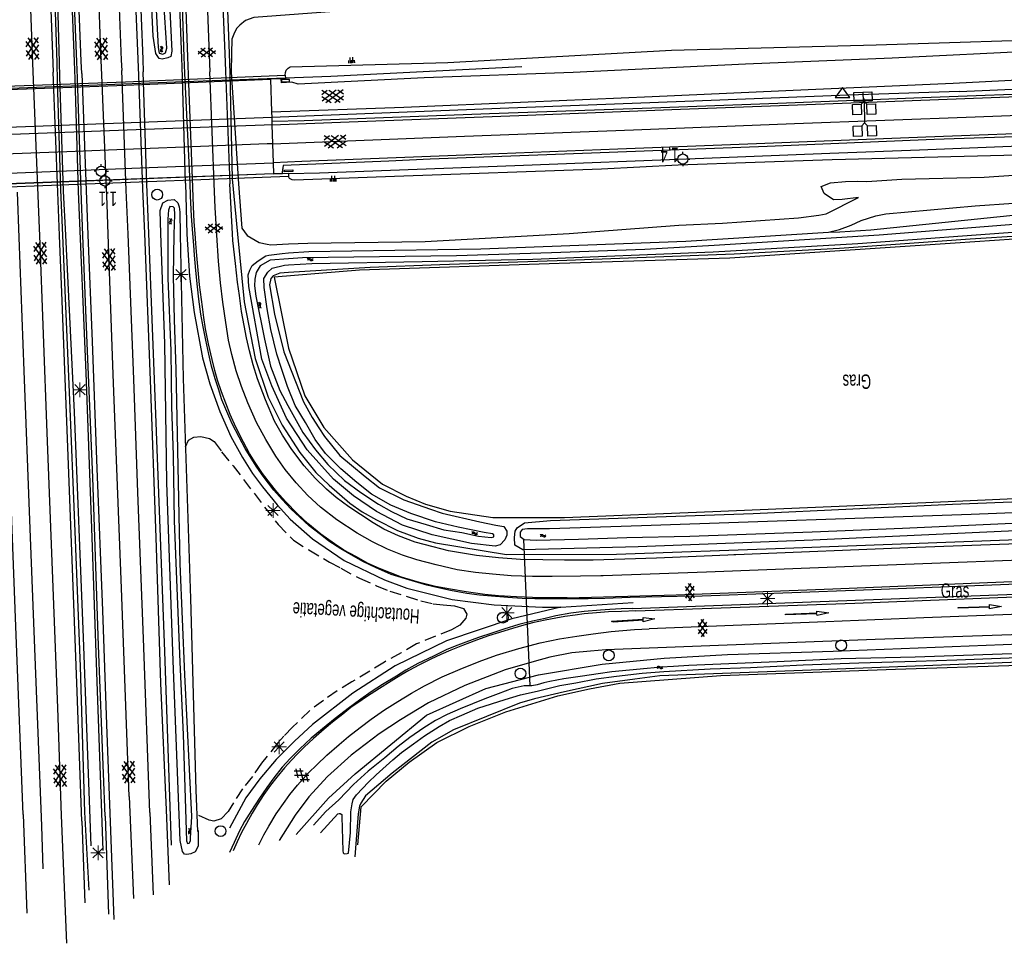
# Model space of a CAD drawing. Header units: metres. Extents: x 119757 to 244046, y 404148 to 811635.
# Tile 31 of 60: x 120057 to 120227, y 406735 to 406894. Entities that reach past the tile are written whole.
import ezdxf

# ---------------------------------------------------------------- set-up
doc = ezdxf.new("R2010")
doc.units = ezdxf.units.M
doc.linetypes.add('Houtwal', pattern=[3, 2, -1])
doc.layers.get('0').update_dxf_attribs({"linetype": 'CONTINUOUS'})
for name, color, linetype in [('2602', 126, 'CONTINUOUS'), ('4401', 7, 'CONTINUOUS'), ('4411', 7, 'CONTINUOUS'), ('4504', 7, 'CONTINUOUS'), ('4601', 172, 'CONTINUOUS'), ('4602', 7, 'CONTINUOUS'), ('B-AF-HAAG-GD', 74, 'CONTINUOUS'), ('B-AF-HOUT-GD', 74, 'Houtwal'), ('B-AF-RAST-GD', 47, 'Raster'), ('B-AS-HECT-GD', 9, 'CONTINUOUS'), ('B-BB-BORD-GD', 8, 'CONTINUOUS'), ('B-BW-WEGW-GD', 8, 'CONTINUOUS'), ('B-GL-RAIL-GD', 232, 'CONTINUOUS'), ('B-KW-DIVR-GD', 134, 'CONTINUOUS'), ('B-KW-PIJLER-GD', 134, 'CONTINUOUS'), ('B-MK-ASSTRP-GD', 121, 'CONTINUOUS'), ('B-MK-PIJL-GD', 121, 'CONTINUOUS'), ('B-MK-STRP-GD', 121, 'CONTINUOUS'), ('B-OV-PAAL-GD', 63, 'CONTINUOUS'), ('B-TE-OND-GD', 8, 'CONTINUOUS'), ('B-TR-SLOO-GD', 142, 'CONTINUOUS'), ('B-TR-TALB-GD', 72, 'CONTINUOUS'), ('B-TR-TALO-GD', 72, 'CONTINUOUS'), ('B-VH-HFDR-GD', 13, 'CONTINUOUS'), ('B-VH-PARW-GD', 13, 'CONTINUOUS'), ('B-VH-WEGN-GD', 13, 'CONTINUOUS'), ('B-VR-TELK-GD', 214, 'CONTINUOUS'), ('B-VR-TELLUS-GD', 214, 'CONTINUOUS'), ('B-WT-DUIKER-GD', 134, 'CONTINUOUS'), ('B-WT-KOLK-GD', 213, 'CONTINUOUS'), ('L-AR-BLOCKS-GD', 8, 'CONTINUOUS'), ('L-AR-SYMB-GD', 8, 'CONTINUOUS')]:
    doc.layers.add(name, color=color, linetype=linetype)
doc.linetypes.add('Raster', pattern='A,4,-1,[1,dgnlstyle.shx,S=0.004,R=0,X=0,Y=0],-1', length=6)

# ---------------------------------------------------------------- blocks, each defined once
blk = doc.blocks.new('WATER', base_point=(119758.78532, 404407.573336))
at = {"layer": '4601'}
for points in [[(119758.28532, 404407.723336, 0), (119758.34782, 404407.785836, 0), (119758.47282, 404407.848336, 0), (119758.59782, 404407.848336, 0), (119758.72282, 404407.785836, 0), (119758.78532, 404407.723336, 0), (119758.84782, 404407.660836, 0), (119758.97282, 404407.598336, 0), (119759.09782, 404407.598336, 0), (119759.22282, 404407.660836, 0), (119759.28532, 404407.723336, 0)], [(119758.28532, 404407.423336, 0), (119758.34782, 404407.485836, 0), (119758.47282, 404407.548336, 0), (119758.59782, 404407.548336, 0), (119758.72282, 404407.485836, 0), (119758.78532, 404407.423336, 0), (119758.84782, 404407.360836, 0), (119758.97282, 404407.298336, 0), (119759.09782, 404407.298336, 0), (119759.22282, 404407.360836, 0), (119759.28532, 404407.423336, 0)]]:
    blk.add_polyline3d(points, dxfattribs=at)
blk = doc.blocks.new('2701')
at = {"lineweight": 0}
for q in [(-0.353, 0.351), (0.001, 0.497), (0.355, 0.351), (-0.499, -0.003), (-0.352, -0.356), (0.501, -0.003), (0.001, -0.503), (0.355, -0.356)]:
    blk.add_line((0.001, -0.003), q, dxfattribs=at)
blk = doc.blocks.new('2401')
blk.add_circle((0.001, -0.001), 0.375)
blk = doc.blocks.new('GV4', base_point=(119758.533414, 404407.573336))
at = {"layer": '4401'}
for points in [[(119758.533414, 404407.604586, 0), (119758.627164, 404407.667086, 0)], [(119758.533414, 404407.510836, 0), (119758.783414, 404407.667086, 0)], [(119758.533414, 404407.667086, 0), (119758.845914, 404407.479586, 0)], [(119758.533414, 404407.573336, 0), (119758.689664, 404407.479586, 0)], [(119758.595914, 404407.479586, 0), (119758.908414, 404407.667086, 0)], [(119758.658414, 404407.667086, 0), (119758.908414, 404407.510836, 0)], [(119758.752164, 404407.479586, 0), (119758.908414, 404407.573336, 0)], [(119758.814664, 404407.667086, 0), (119758.908414, 404407.604586, 0)]]:
    blk.add_polyline3d(points, dxfattribs=at)
blk = doc.blocks.new('GV6', base_point=(119758.78532, 404407.573336))
at = {"layer": '4411'}
for points in [[(119758.78532, 404407.542086, 0), (119758.94157, 404407.667086, 0)], [(119758.84782, 404407.479586, 0), (119759.09782, 404407.667086, 0)], [(119758.84782, 404407.667086, 0), (119759.09782, 404407.479586, 0)], [(119759.00407, 404407.667086, 0), (119759.16032, 404407.542086, 0)], [(119758.78532, 404407.604586, 0), (119758.94157, 404407.479586, 0)], [(119759.00407, 404407.479586, 0), (119759.16032, 404407.604586, 0)]]:
    blk.add_polyline3d(points, dxfattribs=at)
blk = doc.blocks.new('2201')
at = {"flags": 128}
for points in [[(-0.35, 0), (-0.35, 0), (-0.5, 0)], [(0, 0.35), (0, 0.35), (0, 0.5)], [(0.35, 0.002), (0.35, 0), (0.5, 0)], [(0, -0.35), (0, -0.35), (0, -0.5)]]:
    blk.add_lwpolyline(points, dxfattribs=at)
at = {"linetype": 'Continuous'}
blk.add_circle((0, 0), 0.35, dxfattribs=at)
blk = doc.blocks.new('TALUD', base_point=(119758.78532, 404407.573336))
at = {"layer": '4602'}
for points in [[(119758.28532, 404408.073336, 0), (119758.78532, 404408.073336, 0)], [(119758.28532, 404407.823336, 0), (119759.28532, 404407.823336, 0)], [(119758.28532, 404407.573336, 0), (119758.78532, 404407.573336, 0)], [(119758.28532, 404407.323336, 0), (119759.28532, 404407.323336, 0)], [(119758.28532, 404407.073336, 0), (119758.78532, 404407.073336, 0)]]:
    blk.add_polyline3d(points, dxfattribs=at)
blk = doc.blocks.new('2202')
for p, q in [((-0.35, 0.001), (-0.5, 0)), ((0, 0.35), (0, 0.5)), ((0.35, -0.001), (0.5, 0)), ((0, -0.35), (0, -0.5))]:
    blk.add_line(p, q)
blk.add_circle((0, 0), 0.35)
blk = doc.blocks.new('1219')
at = {"flags": 128}
blk.add_lwpolyline([(0, 0), (0, 0.07), (5.45, 0.07), (5.45, 0.38), (7.5, 0), (5.45, -0.38), (5.45, -0.08), (0, -0.08)], close=True, dxfattribs=at)
blk = doc.blocks.new('2602', base_point=(119758.78532, 404407.573336))
at = {"layer": '2602'}
for points in [[(119758.78532, 404407.573336, 0), (119758.28532, 404408.073336, 0), (119756.48532, 404408.073336, 0), (119756.48532, 404409.573336, 0), (119758.28532, 404409.573336, 0), (119758.28532, 404408.073336, 0)], [(119762.53532, 404407.573336, 0), (119762.03532, 404408.073336, 0), (119760.23532, 404408.073336, 0), (119760.23532, 404409.573336, 0), (119762.03532, 404409.573336, 0), (119762.03532, 404408.073336, 0)], [(119758.78532, 404407.573336, 0), (119758.28532, 404407.073575, 0), (119758.28532, 404405.573336, 0), (119756.48532, 404405.573336, 0), (119756.48532, 404407.073336, 0), (119758.28532, 404407.073575, 0)], [(119763.01032, 404407.573336, 0), (119762.53532, 404407.573336, 0), (119758.78532, 404407.573336, 0)], [(119762.53532, 404407.573336, 0), (119762.03532, 404407.073336, 0), (119762.03532, 404405.573336, 0), (119760.23532, 404405.573336, 0), (119760.23532, 404407.073336, 0), (119762.03532, 404407.073336, 0)]]:
    blk.add_polyline3d(points, dxfattribs=at)
blk = doc.blocks.new('2601')
blk.add_line((0, -0.313), (0, 0.313))
at = {"flags": 128}
blk.add_lwpolyline([(0, -0.313), (-0.625, -0.313), (-0.625, 0.313), (0, 0.313), (0.625, 0.313), (0.625, -0.313)], close=True, dxfattribs=at)
blk = doc.blocks.new('2301')
at = {"flags": 128}
blk.add_lwpolyline([(-0.502, -0.271), (0.498, -0.271), (-0.002, 0.429), (-0.502, -0.271)], dxfattribs=at)

msp = doc.modelspace()

# ---------------------------------------------------------------- linework, layer by layer
at = {"layer": 'B-AF-HAAG-GD'}
msp.add_lwpolyline([(120219.54, 406882), (120276.33, 406884.43), (120363.53, 406888.86)], dxfattribs=at)
at = {"layer": 'B-AF-HOUT-GD'}
msp.add_lwpolyline([(120085.66, 406820.54), (120086.16, 406821.66), (120087.1, 406822.2), (120088.3, 406822.3), (120089.79, 406821.98), (120090.63, 406821.43), (120091.91, 406819.67), (120093.89, 406817.24), (120101.67, 406807.07), (120104.36, 406804.37), (120106.98, 406802.69), (120110.59, 406800.58), (120112.54, 406799.54), (120115.75, 406797.77), (120118.74, 406796.5), (120121.01, 406795.55), (120126.4, 406793.87), (120128.54, 406793.35), (120130.24, 406793.17), (120132.21, 406793.01), (120133.79, 406792.54), (120134.32, 406791.6), (120134.18, 406790.87), (120133.13, 406789.65), (120131.71, 406788.86), (120125.63, 406786.43), (120122.96, 406784.88), (120120.1, 406783.28), (120114.47, 406779.85), (120111.9, 406778.29), (120109.52, 406776.65), (120107.17, 406774.92), (120104.18, 406772.02), (120102.68, 406770.49), (120101.65, 406769.34), (120098.8, 406765.78), (120097.23, 406763.49), (120095.5, 406761.36), (120093.95, 406758.93), (120093.06, 406757.46), (120091.81, 406756.18), (120090.59, 406755.77), (120089.78, 406755.93), (120087.63, 406756.92)], dxfattribs=at)
at = {"layer": 'B-AF-RAST-GD'}
for points in [[(120303.95, 406859.11), (120291.1, 406859.83), (120283.48, 406860.02), (120256.27, 406858.3), (120218.84, 406855.76), (120179.85, 406853.16), (120150.35, 406852.2), (120115.78, 406851.06), (120101.02, 406849.85), (120103.46, 406837.6), (120106.3, 406829.34), (120109.59, 406823.88), (120114.56, 406818.25), (120119.74, 406814.07), (120123.84, 406811.97), (120127.21, 406810.6), (120131.44, 406809.37), (120138.86, 406808.31), (120151.24, 406808.32), (120176.89, 406809.32), (120213.79, 406810.9), (120245.77, 406812.3), (120278.21, 406813.75), (120309.13, 406815.24)], [(120115.47, 406751.68), (120116.06, 406758.23), (120120.38, 406762.71), (120124.38, 406765.96), (120129.16, 406769.4), (120134.76, 406772.16), (120141.1, 406774.66), (120150.11, 406777.44), (120155.58, 406778.66), (120160.84, 406779.66), (120178.3, 406780.98), (120208.5, 406782.04), (120251.31, 406783.45), (120284.05, 406784.46), (120312.06, 406785.23)]]:
    msp.add_lwpolyline(points, dxfattribs=at)
at = {"layer": 'B-GL-RAIL-GD'}
for points in [[(120073.14, 407035.17), (120073.62, 407014.63), (120074.13, 407004.8), (120075.16, 406974.42), (120076.21, 406943.73), (120077.39, 406909.08), (120078.27, 406887.56), (120078.36, 406885.39)], [(120084.48, 407033.31), (120087.6, 407005.92), (120089.45, 406983.47), (120090.71, 406958.28), (120091.85, 406924.1), (120093.2, 406888.63), (120093.34, 406885.1), (120093.71, 406866.88)], [(120066.55, 406884.16), (120066.43, 406887.14), (120065.39, 406913.28), (120064.3, 406941.7), (120063.01, 406974.52), (120061.6, 407006.58), (120060.68, 407030.6)], [(120058.71, 407028.18), (120059.85, 407000.01), (120060.9, 406972.28), (120061.92, 406944.69), (120063.04, 406914.07), (120063.78, 406886.97), (120063.85, 406884.58)], [(120085.64, 406866.1), (120085.08, 406886.27), (120085.02, 406887.7), (120083.42, 406930.19), (120082.05, 406965.51), (120080.3, 406995.52), (120077.49, 407020.41)], [(120083.25, 406751.63), (120082.1, 406785.12), (120080.48, 406827.72), (120079.3, 406857.4), (120078.96, 406865.97), (120078.36, 406885.39)], [(120102.94, 406884.36), (120110.8, 406884.65), (120143.86, 406886.31)], [(120027.4, 406881.53), (120044.81, 406882.14), (120083.94, 406883.65), (120102.94, 406884.36)], [(120063.85, 406884.58), (120064.51, 406864.76), (120064.89, 406857.15), (120066.38, 406826.51), (120067.93, 406787.54), (120069.27, 406751.48)], [(120071.44, 406750.69), (120070.34, 406781.54), (120069.53, 406804.86), (120068.45, 406833.29), (120067.14, 406864.67), (120066.55, 406884.16)], [(120219.54, 406882), (120200.4, 406881.35), (120175.13, 406880.34), (120140.1, 406879.02), (120100.58, 406877.47)], [(120100.58, 406877.47), (120061.01, 406875.97), (120030.28, 406874.81)], [(120103.47, 406867.81), (120108.83, 406867.91), (120142.63, 406869.15), (120175.35, 406870.46), (120197.14, 406871.29), (120212.7, 406871.89), (120244.39, 406873.14), (120280.23, 406874.48), (120310.5, 406875.18), (120320.15, 406874.96), (120331.75, 406874.12), (120339.37, 406873.55), (120347.28, 406872.63)], [(120103.47, 406867.81), (120100.85, 406867.71), (120063.98, 406866.3), (120030.72, 406865.02), (120028.08, 406864.93)], [(120085.64, 406866.1), (120085.92, 406857.31), (120085.98, 406855.52), (120086.37, 406850.02), (120087.16, 406843.77), (120088.62, 406835.93), (120089.85, 406831.4), (120091.59, 406826.62), (120093.49, 406822.29), (120095.5, 406818.67), (120097.27, 406815.92), (120098.98, 406813.57), (120101.52, 406810.46), (120103.76, 406808.02), (120107.61, 406804.6), (120113.12, 406800.87), (120120.09, 406797.5), (120123.96, 406796.05), (120131.83, 406794.13), (120139.07, 406793.19), (120147.45, 406792.81), (120150.59, 406792.81), (120163.11, 406793.58)], [(120093.71, 406866.88), (120094.66, 406857.32), (120095.82, 406845.61), (120097.7, 406835.82), (120099.99, 406829.13), (120102.41, 406824.27), (120105.42, 406819.51), (120108.19, 406816.05), (120110.55, 406813.87), (120114.09, 406810.76), (120116.25, 406809.27), (120118.69, 406807.86), (120122.34, 406806.02), (120125.91, 406804.73), (120128.95, 406803.92), (120141.18, 406801.89), (120160.26, 406801.97), (120189.35, 406802.99), (120229.62, 406804.51), (120271.5, 406806.35)], [(120150.59, 406792.81), (120142.13, 406790.78), (120130.83, 406786.94), (120121.97, 406782.62), (120114.59, 406777.91), (120107.64, 406772.5), (120104.53, 406769.62), (120101.35, 406766.42), (120098.51, 406763.07), (120096.08, 406759.82), (120093.27, 406754.57)]]:
    msp.add_lwpolyline(points, dxfattribs=at)
at = {"layer": 'B-KW-DIVR-GD'}
msp.add_lwpolyline([(120027.39, 406881.89), (120075.29, 406883.66), (120102.92, 406884.81), (120102.94, 406884.21), (120102.21, 406884.18), (120100.36, 406884.1), (120100.55, 406878.47), (120100.58, 406877.47), (120100.61, 406876.79), (120100.63, 406876.21), (120100.74, 406872.95), (120100.85, 406869.65), (120100.91, 406867.75), (120102.38, 406867.81), (120103.47, 406867.85), (120103.49, 406867.25), (120064, 406865.75), (120028.11, 406864.36)], dxfattribs=at)
at = {"layer": 'B-KW-PIJLER-GD'}
for points in [[(120030, 406881.39), (120075.32, 406883.06), (120100.36, 406884.1)], [(120100.91, 406867.75), (120063.98, 406866.35), (120030.71, 406865.06)]]:
    msp.add_lwpolyline(points, dxfattribs=at)
at = {"layer": 'B-MK-ASSTRP-GD'}
for points in [[(120072.09, 406862.42), (120071.16, 406884.88), (120071.07, 406887.31), (120070.02, 406915.51), (120068.97, 406941.92), (120068.01, 406965.78), (120067.09, 406991.37), (120066.13, 407015.37), (120065.53, 407030.2)], [(120053.75, 407027.85), (120055.31, 406989.23), (120056.66, 406953.61), (120058.01, 406918.02), (120059.2, 406886.89), (120059.25, 406885.43), (120060.33, 406858.27)], [(120100.74, 406872.95), (120133.93, 406874.22), (120163.2, 406875.33), (120191.04, 406876.41), (120222.28, 406877.58), (120252.62, 406878.74), (120280.97, 406879.83), (120291.69, 406880.2), (120302.72, 406880.55)], [(120100.74, 406872.95), (120099.82, 406872.91), (120065.1, 406871.53), (120035.57, 406870.44), (120030.49, 406870.26)], [(120075.91, 406760.05), (120074.57, 406796.05), (120073.17, 406833.04), (120072.28, 406857.32), (120072.09, 406862.42)], [(120060.33, 406858.27), (120060.37, 406857.08), (120061.65, 406822.93), (120062.6, 406799.18), (120063.5, 406775.36), (120064.16, 406756.75)], [(120075.91, 406760.05), (120076.67, 406742.41)], [(120064.16, 406756.75), (120065.09, 406734.65)]]:
    msp.add_lwpolyline(points, dxfattribs=at)
at = {"layer": 'B-MK-PIJL-GD'}
msp.add_lwpolyline([(120159.59, 406790.22), (120159.67, 406790.23), (120164.89, 406790.58)], dxfattribs=at)
at = {"layer": 'B-MK-STRP-GD'}
for points in [[(120086.93, 406865.39), (120086.18, 406884.94), (120086.07, 406887.89), (120085.03, 406917.55), (120083.87, 406947.08), (120082.81, 406974.35), (120081.37, 406995.27), (120079.34, 407015.2), (120076.98, 407034.28)], [(120080.62, 407034.2), (120083.96, 407006.46), (120085.63, 406988.52), (120086.62, 406971.53), (120087.43, 406949.54), (120088.56, 406920.16), (120089.74, 406888.32), (120089.85, 406885.38)], [(120067.7, 406885.09), (120067.61, 406887.23), (120066.54, 406915.15), (120065.35, 406945.85), (120064.52, 406966), (120063.51, 406991.07), (120062.56, 407014.93), (120061.87, 407032.49)], [(120068.82, 407032.84), (120069.85, 407007.23), (120071.03, 406977.28), (120071.96, 406952.71), (120073.51, 406914.43), (120074.55, 406887.4), (120074.62, 406885.58)], [(120057.21, 407030.64), (120058.42, 407000.58), (120059.48, 406972.77), (120060.31, 406949.29), (120061.47, 406919.28), (120062.69, 406886.89), (120062.75, 406885.3)], [(120067.75, 406755.79), (120066.9, 406778.13), (120065.99, 406802.48), (120065.12, 406824.91), (120064.26, 406847.22), (120063.86, 406857.07), (120063.56, 406864.55), (120062.75, 406885.3)], [(120067.7, 406885.09), (120068.5, 406864.87), (120068.79, 406857.21), (120069.49, 406838.72), (120070.34, 406816.78), (120071.28, 406792.19), (120072, 406772.47), (120072.57, 406757.18)], [(120079.5, 406757.25), (120078.42, 406787.39), (120077.43, 406812.6), (120076.7, 406832.21), (120075.72, 406857.32), (120075.42, 406864.91), (120074.62, 406885.58)], [(120157.91, 406798.22), (120154.01, 406798.12), (120149.09, 406798.08), (120145.73, 406798.11), (120142, 406798.23), (120138.76, 406798.48), (120135.82, 406798.77), (120132.65, 406799.25), (120129.02, 406800.08), (120125.71, 406800.97), (120123.23, 406801.78), (120120.64, 406802.84), (120118.04, 406804.07), (120115.34, 406805.58), (120111.85, 406807.87), (120109.04, 406810.06), (120106.82, 406812.09), (120104.84, 406814.27), (120102.91, 406816.61), (120101.28, 406818.92), (120099.56, 406821.76), (120097.96, 406824.7), (120096.45, 406828.12), (120095.33, 406830.94), (120094.43, 406833.67), (120093.69, 406836.51), (120093.13, 406838.98), (120092.63, 406842.01), (120092.11, 406845.51), (120091.74, 406848.9), (120091.38, 406852.61), (120091.06, 406857.11), (120090.79, 406861.89), (120090.67, 406864.6), (120089.85, 406885.38)], [(120100.63, 406876.21), (120114, 406876.7), (120143.35, 406877.81), (120171.32, 406878.89), (120196.26, 406879.82), (120225.1, 406880.93), (120253.95, 406882.02), (120278.62, 406882.97), (120287.96, 406883.34), (120310.38, 406884.22), (120332.51, 406885.18), (120354.92, 406886.2), (120356.2, 406886.28)], [(120100.63, 406876.21), (120099.29, 406876.16), (120077.12, 406875.37), (120055.58, 406874.55), (120035.13, 406873.84), (120030.33, 406873.68)], [(120359.07, 406873.78), (120346.56, 406874.89), (120336.44, 406875.81), (120328.02, 406876.5), (120321.16, 406876.96), (120314.78, 406877.24), (120307.38, 406877.34), (120300.7, 406877.27), (120291.41, 406877.02), (120263.94, 406875.97), (120238.41, 406874.99), (120213.79, 406874.05), (120184.46, 406872.94), (120160.5, 406872), (120134.01, 406870.98), (120105.8, 406869.84), (120100.85, 406869.65)], [(120030.64, 406866.76), (120048.01, 406867.54), (120077.82, 406868.75), (120100.85, 406869.65)], [(120056.53, 406864.55), (120056.82, 406856.73), (120057.69, 406833.67), (120058.67, 406807.84), (120059.61, 406784.18), (120060.72, 406754.99)], [(120151.71, 406794.38), (120149.79, 406794.42), (120145.72, 406794.47), (120142.95, 406794.57), (120139.82, 406794.77), (120137.47, 406794.98), (120134.24, 406795.41), (120131.53, 406795.87), (120128.91, 406796.36), (120126.16, 406797.07), (120123.06, 406797.99), (120121.12, 406798.71), (120119.22, 406799.47), (120117.28, 406800.33), (120115.11, 406801.53), (120113.08, 406802.65), (120111.44, 406803.76), (120109.09, 406805.43), (120106.83, 406807.24), (120105.06, 406808.9), (120102.94, 406811.04), (120101.46, 406812.74), (120100.35, 406814.12), (120099.01, 406815.9), (120097.73, 406817.79), (120096.75, 406819.37), (120095.72, 406821.32), (120094.4, 406823.89), (120093.4, 406826.11), (120092.62, 406828.04), (120091.89, 406830), (120091.21, 406832.06), (120090.74, 406833.69), (120090.25, 406835.64), (120089.67, 406838.31), (120089.15, 406840.91), (120088.84, 406842.89), (120088.58, 406844.73), (120088.11, 406848.53), (120087.86, 406851.09), (120087.62, 406853.58), (120087.44, 406855.66), (120087.31, 406857.44), (120087.17, 406859.41), (120087.03, 406862.06), (120086.93, 406865.39)], [(120306.52, 406803.82), (120275.28, 406802.62), (120237.79, 406801.19), (120207.13, 406800.04), (120175.84, 406798.83), (120157.91, 406798.22), (120157.53, 406798.21)], [(120151.71, 406794.38), (120170.59, 406794.93), (120197.66, 406795.97), (120227.25, 406797.14), (120255.86, 406798.2), (120285.55, 406799.38), (120310.6, 406800.31)], [(120163.58, 406792.16), (120176.7, 406792.59), (120201.48, 406793.48), (120229.18, 406794.55), (120256.06, 406795.61), (120283.83, 406796.66), (120309.27, 406797.66)], [(120163.58, 406792.16), (120161.11, 406792.06), (120158.84, 406791.95), (120156.77, 406791.83), (120154.65, 406791.64), (120153.07, 406791.42), (120151.31, 406791.18), (120149.72, 406790.9), (120147.9, 406790.54), (120145.71, 406790.05), (120143.82, 406789.54), (120141.68, 406788.9), (120140, 406788.43), (120138.07, 406787.81), (120136, 406787.08), (120133.62, 406786.17), (120131.59, 406785.37), (120129.86, 406784.59), (120128.09, 406783.8), (120126.14, 406782.8), (120124.33, 406781.82), (120122.91, 406781.03), (120121.23, 406779.98), (120119.21, 406778.74), (120116.96, 406777.26), (120115.66, 406776.35), (120114.29, 406775.41), (120112.86, 406774.29), (120111.09, 406772.87), (120109.66, 406771.71), (120107.79, 406770.07), (120106.21, 406768.55), (120105.02, 406767.4), (120103.99, 406766.31), (120102.82, 406764.98), (120101.46, 406763.38), (120100.37, 406761.99), (120099.21, 406760.4), (120098.05, 406758.59), (120097.19, 406757.15), (120096.24, 406755.39), (120095.38, 406753.79), (120094.58, 406752.18), (120093.9, 406750.66)], [(120306.58, 406791.38), (120281.48, 406790.42), (120279.63, 406790.5), (120260.45, 406791.37), (120245.49, 406792.02), (120243.43, 406791.97), (120228.62, 406791.49), (120213.4, 406790.91), (120196.48, 406790.25), (120165.89, 406789.04)], [(120098.33, 406751.69), (120099.23, 406753.39), (120100.08, 406754.89), (120101.38, 406757.01), (120102.9, 406759.24), (120103.7, 406760.38), (120105.05, 406761.98), (120106.95, 406764.11), (120108.41, 406765.54), (120110.11, 406767.17), (120112.27, 406769.05), (120113.89, 406770.43), (120115.88, 406771.97), (120117.81, 406773.42), (120120.07, 406775.02), (120122.38, 406776.47), (120124.76, 406777.9), (120127.03, 406779.16), (120130.1, 406780.73), (120133.2, 406782.07), (120136.45, 406783.38), (120139.48, 406784.47), (120143.32, 406785.61), (120147.01, 406786.59), (120150.39, 406787.33), (120153.36, 406787.79), (120156.19, 406788.19), (120159.31, 406788.57), (120163.36, 406788.9), (120165.89, 406789.04)], [(120072.57, 406757.18), (120073.27, 406738.75)], [(120079.5, 406757.25), (120080.07, 406743.01)], [(120067.75, 406755.79), (120068.26, 406741.64)], [(120060.72, 406754.99), (120060.95, 406747.54)]]:
    msp.add_lwpolyline(points, dxfattribs=at)
at = {"layer": 'B-TR-SLOO-GD'}
for points in [[(120075.07, 406997.84), (120074.72, 407011.64), (120075.31, 407012.89), (120076.39, 407013.01), (120076.93, 407012.87), (120077.2, 407012.53), (120077.41, 407011.23), (120078.99, 406984.54), (120080.04, 406957.99), (120081.28, 406927.03), (120082.94, 406896.03), (120083.27, 406888.96), (120083.1, 406888.05), (120082.63, 406887.81), (120081.64, 406887.57), (120081.11, 406887.67), (120080.52, 406888.53), (120080.06, 406891.53), (120078.85, 406917.13), (120077.49, 406945.89), (120076.4, 406974.25)], [(120075.57, 407009.68), (120076.58, 406990.05), (120077.54, 406967.58), (120078.2, 406952.37), (120078.8, 406935.62), (120079.47, 406918.03), (120080.26, 406902.63), (120080.94, 406889.61), (120081.09, 406888.58), (120081.74, 406888.45), (120082.19, 406888.68), (120082.41, 406889.49), (120081.94, 406897.4), (120081.06, 406911.63), (120080.3, 406925.51), (120079.49, 406948.24), (120078.68, 406970.06), (120077.79, 406992.3), (120076.7, 407010.05), (120076.56, 407010.99), (120076.18, 407011.09), (120075.81, 407011.03), (120075.65, 407010.56)], [(120082.6, 406859.83), (120082.6, 406857.4), (120082.6, 406849.67), (120083.15, 406837.12), (120083.25, 406827.42), (120083.52, 406819.05), (120083.68, 406807.7), (120084.15, 406796.15), (120084.67, 406783.28), (120085.28, 406770.78), (120085.84, 406752.34), (120086.01, 406751.91), (120086.28, 406751.94), (120086.52, 406752.34), (120086.54, 406752.85), (120086.74, 406756.56), (120085.55, 406781.16), (120084.75, 406800.26), (120084.32, 406819.92), (120084.02, 406833.93), (120083.74, 406842.46), (120083.56, 406850.02), (120083.73, 406857.22), (120083.81, 406860.71), (120083.75, 406861.78), (120083.54, 406862.05), (120082.95, 406862.07), (120082.72, 406861.47), (120082.67, 406860.73)]]:
    msp.add_lwpolyline(points, close=True, dxfattribs=at)
for points in [[(120087.84, 406754.15), (120087.86, 406751.42), (120087.32, 406750.48), (120086.61, 406750.12), (120085.91, 406749.99), (120085.49, 406750.06), (120085.14, 406750.53), (120084.73, 406752.43), (120083.54, 406783.48), (120082.46, 406814.36), (120082.06, 406838.38), (120081.41, 406857.4), (120081.28, 406861.38), (120081.73, 406862.7), (120082.63, 406863.17), (120083.72, 406863.29), (120084.32, 406862.72), (120084.57, 406862.04), (120084.66, 406861.12), (120084.74, 406857.23), (120085.25, 406832.34), (120086.55, 406794.29), (120087.47, 406761.15), (120087.74, 406753.98)], [(120103.47, 406854.04), (120107, 406854.28), (120136.77, 406854.78), (120172.24, 406856.07), (120196.93, 406857.63), (120198.86, 406857.71), (120204.26, 406858.04), (120230, 406860.69), (120263.42, 406862.93), (120282.37, 406863.88), (120290.72, 406863.73), (120308.6, 406863.06)], [(120361.8, 406842.66), (120360.72, 406858.12), (120360.58, 406858.97), (120360.05, 406859.39), (120327.24, 406860.83), (120307.8, 406861.83), (120291.45, 406862.38), (120284.5, 406862.89), (120279.25, 406863), (120274.72, 406862.61), (120205.71, 406857.1), (120177.14, 406855.34), (120165.15, 406854.65), (120149.01, 406854.08), (120132.57, 406853.53), (120105.88, 406853.22), (120103.47, 406853.03)], [(120103.47, 406851.99), (120107.53, 406852.21), (120126.59, 406852.56), (120145.76, 406853), (120176.98, 406854.22), (120202.02, 406855.66), (120231.96, 406857.85), (120261.41, 406860.18), (120273.33, 406861.05), (120278.42, 406861.54), (120284.51, 406861.68), (120293.63, 406861.38), (120327.22, 406859.85), (120359.46, 406858.48), (120360.02, 406857.96), (120361.1, 406837.98), (120361.07, 406836.62), (120361.86, 406836.21), (120362.36, 406836.42), (120362.34, 406837.72), (120361.8, 406842.66)], [(120239.81, 406857.61), (120221.43, 406856.43), (120198.81, 406854.79), (120180.62, 406853.86), (120151.67, 406852.74), (120129.68, 406852.02), (120117.62, 406851.54), (120103.46, 406850.66)], [(120103.46, 406850.66), (120102, 406850.57), (120100.84, 406850.1), (120100.45, 406849.65), (120100.17, 406848.51), (120101.07, 406843.45), (120102.67, 406836.96), (120106.08, 406828.31), (120107.59, 406825.61), (120108.75, 406823.78), (120109.72, 406822.28), (120112.36, 406819.01), (120114.39, 406817.36), (120116.75, 406815.36), (120119.25, 406813.41), (120123.43, 406811.35), (120128.03, 406809.75), (120130.06, 406809.07), (120136.62, 406807.57), (120139.39, 406806.98), (120140.75, 406806.71), (120141.26, 406805.94), (120141.25, 406805.24), (120140.91, 406804.43), (120140.14, 406803.57), (120139.26, 406803.31), (120135.16, 406803.77), (120128.34, 406805.32), (120123.19, 406806.95), (120118.7, 406809.32), (120114.73, 406812.02), (120111.28, 406814.92), (120106.71, 406820), (120103.13, 406825.49), (120100.6, 406831.09), (120098.9, 406835.67), (120096.6, 406848.24), (120096.53, 406850.25), (120096.82, 406851.07), (120097.21, 406851.88), (120098.22, 406852.71), (120099.59, 406853.57), (120100.11, 406853.64), (120102.39, 406853.97), (120103.47, 406854.04)], [(120103.47, 406853.03), (120100.32, 406852.78), (120098.56, 406851.82), (120097.87, 406850.68), (120097.65, 406849.5), (120097.62, 406848.34), (120097.84, 406846.57), (120099.32, 406839.12), (120100.36, 406834.47), (120102.01, 406830.23), (120103.37, 406827.67), (120105.97, 406823.01), (120108.17, 406819.97), (120110.32, 406817.48), (120113.16, 406814.72), (120116.03, 406812.64), (120119.06, 406810.59), (120121.32, 406809.31), (120123.97, 406808.08), (120127.31, 406807.07), (120130.35, 406806.16), (120133.47, 406805.69), (120136.35, 406805.07), (120138.58, 406804.82), (120139.01, 406804.94), (120139.01, 406805.3), (120138.77, 406805.46), (120137.34, 406805.72), (120132.84, 406806.6), (120128.9, 406807.54), (120124.63, 406808.98), (120121.19, 406810.41), (120117.87, 406812.31), (120115.31, 406814.34), (120112.54, 406816.71), (120109.88, 406819.36), (120108.1, 406821.81), (120106.4, 406824.75), (120104.65, 406827.65), (120103.33, 406830.97), (120102.34, 406833.87), (120101.46, 406836.57), (120100.45, 406840.78), (120099.82, 406844.39), (120099.25, 406848.09), (120099.24, 406849.64), (120099.9, 406850.74), (120100.66, 406851.44), (120102.79, 406851.95), (120103.47, 406851.99)], [(120306.54, 406808.91), (120265.12, 406807.37), (120228.07, 406805.93), (120194.2, 406804.36), (120164, 406803.22), (120144.01, 406802.69), (120142.66, 406803.52), (120142.57, 406804.84), (120142.73, 406805.9), (120143.05, 406806.52), (120144.34, 406807.37), (120148.85, 406807.76), (120183.91, 406808.98), (120218.41, 406810.59), (120254.99, 406812.03), (120293.26, 406814.04), (120307.46, 406814.61)], [(120255.12, 406810.14), (120221.59, 406808.79), (120164.57, 406806.83), (120148.67, 406806.34), (120144.85, 406806.31), (120143.93, 406806.2), (120143.57, 406805.76), (120143.56, 406805), (120144.29, 406804.47), (120146.33, 406804.4), (120153.66, 406804.55), (120162.02, 406804.85), (120172.93, 406805.06), (120194.11, 406805.81), (120209.72, 406806.45), (120237.64, 406807.69)], [(120115.04, 406763.94), (120127.39, 406774.08), (120137.65, 406778.73), (120146.73, 406781.1), (120157.75, 406782.9), (120168.51, 406783.98), (120179.44, 406784.58), (120197.74, 406785.17), (120227.16, 406786.33), (120253.15, 406787.34), (120277.36, 406788.22), (120301.83, 406789.42), (120315.05, 406789.9)], [(120237.12, 406785), (120225.3, 406784.62), (120211.91, 406784.15), (120199.1, 406783.82), (120188.06, 406783.32), (120172.76, 406782.7), (120170.13, 406782.51), (120168, 406782.42), (120165.55, 406782.19), (120162.5, 406781.88), (120159.44, 406781.58), (120157.08, 406781.25), (120154.36, 406780.84), (120151.13, 406780.38), (120148.69, 406779.93), (120147.69, 406779.68), (120146.52, 406779.33), (120145.57, 406779.16), (120145.02, 406779.17), (120144.26, 406779.16), (120142.19, 406778.71), (120139.77, 406777.82), (120137.47, 406776.91), (120135.31, 406776.06), (120133.18, 406775.18), (120130.92, 406774.2), (120128.93, 406773.19), (120126.88, 406771.89), (120124.47, 406770.25), (120122.49, 406768.69), (120120.13, 406766.7), (120117.26, 406764.39), (120114.76, 406762.09), (120112.19, 406759.44), (120109.92, 406757.43), (120107.81, 406755.06)], [(120109.02, 406753.76), (120112.01, 406757.03), (120112.27, 406757.11), (120112.43, 406757.12), (120112.7, 406756.93), (120112.72, 406756.54), (120112.9, 406750.64), (120112.93, 406750.29), (120113.11, 406750.14), (120113.66, 406750.16), (120113.88, 406750.25), (120114.19, 406753.83), (120114.25, 406757.38), (120114.53, 406758.76), (120114.7, 406759.52), (120115.28, 406760.33), (120117.32, 406762.54), (120118.64, 406763.81), (120121.55, 406766.38), (120123.04, 406767.62), (120125.1, 406769.15), (120127.02, 406770.55), (120129.54, 406772.12), (120131.35, 406773.18), (120133.46, 406774.09), (120136.23, 406775.34), (120138.64, 406776.07), (120140.98, 406776.82), (120143.61, 406777.62), (120146.52, 406778.27), (120150.45, 406779.21), (120153.22, 406779.71), (120156.73, 406780.37), (120160.22, 406780.82), (120164.66, 406781.34), (120168.43, 406781.67), (120176.46, 406782.12), (120183.41, 406782.37), (120192.55, 406782.79), (120202.18, 406783.14), (120212.08, 406783.45), (120219.16, 406783.7), (120232.66, 406784.2)], [(120310.29, 406785.42), (120275.69, 406784.66), (120234.5, 406783.46), (120190.9, 406781.79), (120167.72, 406780.92), (120163.41, 406780.35), (120157.83, 406779.59), (120151.22, 406778.15), (120146.04, 406776.91), (120143.47, 406776.15), (120132.02, 406771.57), (120128.28, 406769.44), (120121.41, 406764.08), (120116.82, 406760.15), (120116.38, 406759.52), (120115.98, 406758.87), (120115.77, 406758.38), (120115.53, 406757.02), (120114.95, 406749.62)], [(120115.04, 406763.94), (120110.42, 406759.75), (120104.82, 406753.48)]]:
    msp.add_lwpolyline(points, dxfattribs=at)
at = {"layer": 'B-TR-TALB-GD'}
for points in [[(120102.92, 406884.81), (120102.99, 406885.25), (120103.1, 406885.64), (120103.4, 406886.01), (120103.8, 406886.25), (120131.05, 406887.01), (120169.76, 406889.11), (120205.15, 406890.07), (120241.44, 406891.2), (120278.72, 406892.97)], [(120365.57, 406865.14), (120362.85, 406868.64), (120360.29, 406870.19), (120359.44, 406870.61), (120358.4, 406870.87), (120352.49, 406871.62), (120325.74, 406873.2), (120321.87, 406873.37), (120311.76, 406874.12), (120311.14, 406874.14), (120300.69, 406874.34), (120290.68, 406873.89), (120263.89, 406872.65), (120231.8, 406871.04), (120197.54, 406870.15), (120170.94, 406869.21), (120157.62, 406868.53), (120121.82, 406867.25), (120104.52, 406866.66), (120104.1, 406866.72), (120103.66, 406866.91), (120103.49, 406867.25)], [(120196.93, 406857.63), (120198.84, 406858.12), (120200.85, 406858.83), (120202.56, 406859.67), (120205.11, 406860.49), (120206.86, 406860.79), (120222.31, 406862.17), (120248.82, 406864.05), (120268.31, 406865.29), (120280.74, 406865.45), (120291.36, 406865.3), (120299.64, 406864.85), (120320.72, 406864)]]:
    msp.add_lwpolyline(points, dxfattribs=at)
at = {"layer": 'B-TR-TALO-GD'}
for points in [[(120270.35, 406897.75), (120243.64, 406897.72), (120207.51, 406897.21), (120176.04, 406897.11), (120145.76, 406896.47), (120116.79, 406896.19), (120097.51, 406894.8), (120096.02, 406894.28), (120095.06, 406893.47), (120094.56, 406892.93), (120094.13, 406892.18), (120093.66, 406891.05), (120093.62, 406888.57), (120093.57, 406885.34)], [(120093.57, 406885.34), (120094.81, 406866.03), (120095.41, 406858.32), (120096.34, 406857.05), (120098.4, 406855.83), (120099.79, 406855.58), (120100.44, 406855.46), (120103.47, 406855.6)], [(120103.47, 406855.6), (120106.85, 406855.76), (120127.15, 406856.03), (120152.08, 406857.4), (120171, 406858.83), (120178.6, 406859.21), (120191.71, 406860.14), (120195.28, 406860.57), (120196.51, 406860.82), (120202.13, 406863.63), (120199.27, 406863.3), (120197.77, 406863.23), (120196.19, 406864.35), (120195.64, 406865.57), (120197.29, 406866.2), (120199.84, 406866.41), (120202.03, 406866.45), (120203.55, 406866.43), (120209.61, 406866.82), (120223.84, 406867.18), (120245.97, 406868.63)]]:
    msp.add_lwpolyline(points, dxfattribs=at)
at = {"layer": 'B-VH-HFDR-GD'}
for points in [[(120238.09, 406881.8), (120213.14, 406880.89), (120203.06, 406880.5), (120188.14, 406879.92), (120166.37, 406879.1), (120138.24, 406878.12), (120106.2, 406876.9), (120100.61, 406876.79)], [(120387.66, 406871.06), (120384.65, 406871.38), (120371.75, 406872.39), (120363.14, 406873.08), (120352.79, 406873.87), (120342.56, 406874.74), (120331.51, 406875.55), (120319.8, 406876.4), (120313.73, 406876.7), (120311.21, 406876.71), (120302.5, 406876.73), (120287.1, 406876.37), (120271.66, 406875.88), (120249.08, 406874.98), (120230.85, 406874.19), (120215.21, 406873.69), (120186.29, 406872.45), (120155.9, 406871.3), (120128.01, 406870.26), (120120.84, 406869.95), (120102.55, 406869.15), (120102.36, 406867.7)], [(120102.55, 406869.15), (120102.38, 406867.81)]]:
    msp.add_lwpolyline(points, dxfattribs=at)
at = {"layer": 'B-VH-PARW-GD'}
for points in [[(120282.48, 406891.29), (120255.87, 406890.1), (120233.73, 406889.01), (120207.93, 406887.76), (120182.56, 406886.7), (120152.74, 406885.27), (120126.95, 406884.33), (120105.16, 406883.23), (120104.04, 406883.59), (120102.28, 406883.47), (120102.21, 406884.18)], [(120100.55, 406878.47), (120123.45, 406879.29), (120144.95, 406880.17), (120166.42, 406881.12), (120193.39, 406882.34), (120218.51, 406883.42), (120247.57, 406884.9), (120278.06, 406886.2), (120283.68, 406886.4)]]:
    msp.add_lwpolyline(points, dxfattribs=at)
at = {"layer": 'B-VH-WEGN-GD'}
for points in [[(120057.84, 407033.13), (120059.03, 407005.03), (120060.08, 406977.42), (120060.98, 406952.19), (120062.25, 406921.23), (120063.21, 406892.27), (120063.38, 406886.92), (120063.48, 406883.83), (120064.05, 406864.98)], [(120072.03, 407034.27), (120073.46, 407000.64), (120074.4, 406975.82), (120075.15, 406950.66), (120076.39, 406912.65), (120077.4, 406887.56), (120077.51, 406884.75), (120078.23, 406865.16)], [(120085.55, 406885.15), (120085.46, 406887.9), (120084.51, 406916.42), (120083.19, 406949.82), (120081.91, 406980.69), (120081.01, 406993.7), (120079.57, 407009.07), (120076.61, 407034.11)], [(120083.55, 407033.89), (120087.05, 407002.27), (120088.43, 406986.92), (120089.48, 406966.53), (120090.29, 406946.97), (120091.14, 406922.98), (120092.09, 406898.11), (120092.48, 406888.57), (120092.6, 406885.5), (120093.35, 406866)], [(120067.62, 406864.78), (120066.99, 406884.34), (120066.87, 406887.13), (120065.72, 406915.37), (120064.52, 406944.02), (120063.55, 406970.17), (120062.28, 407001.42), (120061.17, 407025.75), (120060.85, 407032.88)], [(120086.93, 406857.41), (120086.72, 406860.4), (120086.52, 406863.91), (120086.45, 406866.11), (120085.55, 406885.15)], [(120057.55, 406756.9), (120056.37, 406787.93), (120055.34, 406815.34), (120054.31, 406840.17), (120053.67, 406856.82), (120053.38, 406864.46), (120052.81, 406883.69)], [(120180.9, 406801.86), (120167.14, 406801.28), (120156.19, 406800.93), (120151.24, 406800.94), (120147.52, 406800.97), (120143.61, 406801.03), (120139.8, 406801.33), (120136.02, 406801.73), (120131.19, 406802.51), (120128.5, 406803.22), (120125.42, 406804.05), (120122.54, 406805.1), (120119.98, 406806.26), (120118.16, 406807.36), (120115.93, 406808.8), (120113.9, 406810.13), (120111.73, 406811.74), (120110.04, 406813.22), (120108.1, 406815.11), (120106.22, 406817.23), (120104.05, 406820.03), (120102.46, 406822.51), (120101.07, 406824.98), (120099.51, 406828.64), (120098.14, 406832.25), (120097.35, 406834.68), (120096.71, 406837.13), (120096.2, 406839.34), (120095.83, 406841.52), (120095.37, 406843.93), (120095.01, 406846.71), (120094.67, 406849.01), (120094.32, 406852.22), (120093.88, 406856.2), (120093.82, 406857.33), (120093.35, 406866)], [(120064.05, 406864.98), (120064.39, 406857.07), (120065.54, 406829.95), (120066.53, 406805.86), (120067.41, 406782.54), (120068.19, 406757.33)], [(120071.79, 406756.63), (120070.62, 406786.17), (120069.6, 406815.22), (120068.63, 406838.43), (120067.92, 406857.06), (120067.62, 406864.78)], [(120078.23, 406865.16), (120078.54, 406857.4), (120079.54, 406832.03), (120080.54, 406804.81), (120081.34, 406779.66), (120082.33, 406757.72)], [(120173.49, 406794.69), (120168.04, 406794.55), (120162.58, 406794.46), (120158.2, 406794.3), (120155.35, 406794.25), (120152.77, 406794.24), (120149.68, 406794.22), (120146.1, 406794.22), (120143.93, 406794.29), (120141.43, 406794.45), (120138.64, 406794.68), (120136.54, 406794.84), (120134.33, 406795.15), (120131.54, 406795.69), (120129.18, 406796.18), (120127.42, 406796.6), (120124.88, 406797.33), (120121.26, 406798.45), (120118.65, 406799.58), (120116.35, 406800.66), (120114.35, 406801.82), (120112.52, 406802.85), (120110.48, 406804.22), (120109.03, 406805.35), (120107.05, 406806.86), (120105.43, 406808.34), (120103.96, 406809.74), (120102.4, 406811.4), (120100.96, 406813.01), (120099.08, 406815.44), (120098, 406816.99), (120097.01, 406818.54), (120095.99, 406820.25), (120094.93, 406822.21), (120093.76, 406824.5), (120092.84, 406826.61), (120091.96, 406828.66), (120091.38, 406830.52), (120090.8, 406832.29), (120090.16, 406834.45), (120089.7, 406836.53), (120089.18, 406838.94), (120088.7, 406841.26), (120088.33, 406843.45), (120087.96, 406846.05), (120087.72, 406848.17), (120087.44, 406851.02), (120087.21, 406853.64), (120087.08, 406855.37), (120086.93, 406857.41)], [(120307.38, 406806.8), (120271.16, 406805.31), (120240.95, 406804.16), (120212.07, 406803.1), (120180.9, 406801.86), (120180.55, 406801.85)], [(120173.49, 406794.69), (120204.54, 406795.85), (120239.95, 406797.21), (120276.79, 406798.66), (120308.06, 406799.9)], [(120163.02, 406792.58), (120180.16, 406793.21), (120210.85, 406794.35), (120243.17, 406795.53), (120245.96, 406795.63), (120280.1, 406796.98), (120302.63, 406797.81), (120311.71, 406798.13)], [(120163.02, 406792.58), (120161.07, 406792.49), (120159.08, 406792.4), (120157.45, 406792.25), (120154.65, 406792.04), (120152.33, 406791.73), (120149.76, 406791.31), (120147.9, 406790.84), (120145.72, 406790.38), (120143.34, 406789.79), (120140.76, 406788.98), (120138.83, 406788.37), (120136.39, 406787.54), (120134.17, 406786.73), (120132.34, 406786.03), (120130.79, 406785.4), (120128.6, 406784.3), (120125.87, 406783.05), (120123.78, 406781.89), (120122.19, 406780.87), (120119.73, 406779.39), (120117.78, 406778.16), (120115.98, 406776.88), (120113.83, 406775.25), (120111.58, 406773.53), (120109.39, 406771.73), (120107.41, 406770.13), (120105.47, 406768.3), (120103.79, 406766.63), (120102.41, 406765.1), (120100.97, 406763.28), (120099.71, 406761.59), (120098.48, 406759.74), (120097.09, 406757.63), (120095.86, 406755.71), (120095.01, 406754.08), (120094.11, 406752.09), (120093.29, 406750.34)], [(120310.82, 406791.18), (120269.99, 406789.59), (120240.4, 406788.41), (120205.01, 406787.18), (120171.87, 406785.93), (120158.37, 406785.4), (120155.74, 406785.19), (120152.54, 406784.87), (120148.7, 406784.15), (120146.02, 406783.4), (120140.97, 406781.93), (120134, 406779.24), (120127.72, 406776.24), (120122.87, 406773.32), (120119.17, 406770.86), (120114.34, 406767.17), (120110.24, 406763.51), (120106.99, 406760)], [(120106.99, 406760), (120104.66, 406756.81), (120101.89, 406752.43)], [(120057.55, 406756.9), (120058.22, 406739.83)], [(120068.19, 406757.33), (120068.94, 406743.85)], [(120082.33, 406757.72), (120082.83, 406744.74)], [(120071.79, 406756.63), (120072.36, 406739.7)]]:
    msp.add_lwpolyline(points, dxfattribs=at)
at = {"layer": 'B-WT-DUIKER-GD'}
msp.add_lwpolyline([(120145.32, 406779.18), (120144.21, 406804.51)], dxfattribs=at)
at = {"layer": 'B-WT-KOLK-GD'}
for points in [[(120102.25, 406884.02), (120102.25, 406883.63), (120103.68, 406883.65), (120103.67, 406884.05)], [(120104.22, 406868.45), (120104.23, 406868.14), (120102.8, 406868.08), (120102.79, 406868.38)]]:
    msp.add_lwpolyline(points, close=True, dxfattribs=at)

# ---------------------------------------------------------------- block references
at = {"layer": 'B-AS-HECT-GD', "xscale": 2.5, "yscale": 2.5, "zscale": 2.5}
for name, p in [('2202', (120171.71, 406870.29)), ('2202', (120071.08, 406868.17)), ('2201', (120071.7, 406866.5))]:
    msp.add_blockref(name, p, dxfattribs=at)
at = {"layer": 'B-BB-BORD-GD', "xscale": 2.5, "yscale": 2.5, "zscale": 2.5}
for p in [(120080.76, 406864.14), (120140.58, 406790.97), (120199.12, 406786.17), (120158.91, 406784.44), (120143.62, 406781.31), (120091.73, 406754.05)]:
    msp.add_blockref('2401', p, dxfattribs=at)
at = {"layer": 'B-BW-WEGW-GD', "xscale": 2.5, "yscale": 2.5, "zscale": 2.5}
msp.add_blockref('2301', (120199.35, 406881.62), dxfattribs=at)
at = {"layer": 'B-MK-PIJL-GD'}
for p, rotation in [((120219.35, 406792.67), 1.960436), ((120159.41, 406790.32), 3.197558), ((120189.48, 406791.52), 2.079659)]:
    msp.add_blockref('1219', p, dxfattribs=dict(at, rotation=rotation))
at = {"layer": 'B-OV-PAAL-GD', "xscale": 2.5, "yscale": 2.5, "zscale": 2.5}
for p in [(120084.88, 406850.3), (120067.4, 406830.39), (120100.81, 406809.5), (120186.39, 406794.3), (120141.27, 406791.83), (120101.86, 406768.62), (120070.53, 406750.29)]:
    msp.add_blockref('2701', p, dxfattribs=at)
at = {"layer": 'B-VR-TELK-GD', "xscale": 2.5, "yscale": 2.5, "zscale": 2.5, "rotation": 182.054926}
msp.add_blockref('2601', (120202.9, 406881.07), dxfattribs=at)
at = {"layer": 'B-VR-TELLUS-GD', "rotation": 91.61083399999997}
msp.add_blockref('2602', (120203.18, 406876.54), dxfattribs=at)
at = {"layer": 'L-AR-BLOCKS-GD', "yscale": 0.8}
for p, rotation in [((120081.51, 406889.29), 282.240195), ((120083.07, 406859.51), 273.934576), ((120107.24, 406852.93), 3.547489), ((120098.49, 406845.02), 284.017547), ((120135.69, 406805.6), 356.180797), ((120167.78, 406782.36), 4.552408), ((120086.36, 406754.04), 277.732181)]:
    msp.add_blockref('WATER', p, dxfattribs=dict(at, rotation=rotation))
at = {"layer": 'L-AR-BLOCKS-GD'}
for p, xscale, yscale, zscale, rotation in [((120114.42, 406887.39), 0.99963, 0.99963, 0.99963, 93.27636899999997), ((120111.25, 406866.9), 1.000093, 1.000093, 1.000093, 90.02519899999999)]:
    msp.add_blockref('TALUD', p, dxfattribs=dict(at, xscale=xscale, yscale=yscale, zscale=zscale, rotation=rotation))
at = {"layer": 'L-AR-BLOCKS-GD', "yscale": 0.8}
msp.add_blockref('WATER', (120147.51, 406805.16), dxfattribs=at)
at = {"layer": 'L-AR-SYMB-GD'}
for name, p, xscale, yscale, zscale, rotation in [('GV4', (120059.08, 406891.27), 10, 11.5, 10, 271.866756), ('GV4', (120070.97, 406891.21), 10, 11.5, 10, 272.124241), ('GV6', (120087.84, 406888.71), 7.999999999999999, 7.999999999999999, 7.999999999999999, 1.814916), ('GV4', (120109.26, 406881.1), 10, 11.5, 10, 1.869525), ('GV4', (120109.68, 406873.26), 10, 11.5, 10, 1.784603), ('GV6', (120089.09, 406858.29), 8, 8, 8, 1.816608), ('GV4', (120060.44, 406855.87), 10, 11.5, 10, 271.784603), ('GV4', (120072.32, 406854.76), 10, 11.5, 10, 271.869523), ('GV6', (120172.88, 406796.87), 8, 8, 8, 271.816609), ('GV6', (120175.06, 406790.68), 8, 8, 8, 271.868259), ('GV4', (120063.85, 406765.49), 10, 11.5, 10, 271.784603), ('GV4', (120075.72, 406766.13), 10, 11.5, 10, 271.784603), ('GV6', (120104.6, 406764.65), 8, 8, 8, 321.965757)]:
    msp.add_blockref(name, p, dxfattribs=dict(at, xscale=xscale, yscale=yscale, zscale=zscale, rotation=rotation))

# ---------------------------------------------------------------- texts
at = {"layer": '4504', "width": 0.68}
for s, p in [('1.4', (120171.01, 406872.23)), ('1.1', (120073.8, 406864.67))]:
    msp.add_text(s, height=2.5, rotation=180, dxfattribs=at).set_placement(p)
at = {"layer": 'B-TE-OND-GD', "width": 0.68}
for s, rotation, p in [('Gras', 180.6512, (120204.28, 406833.05)), ('Gras', 0.9, (120216.38, 406794.39)), ('Houtachtige vegetatie', 176.6995, (120126.21, 406792.4))]:
    msp.add_text(s, height=2.5, rotation=rotation, dxfattribs=at).set_placement(p)

doc.saveas('drawing.dxf')
